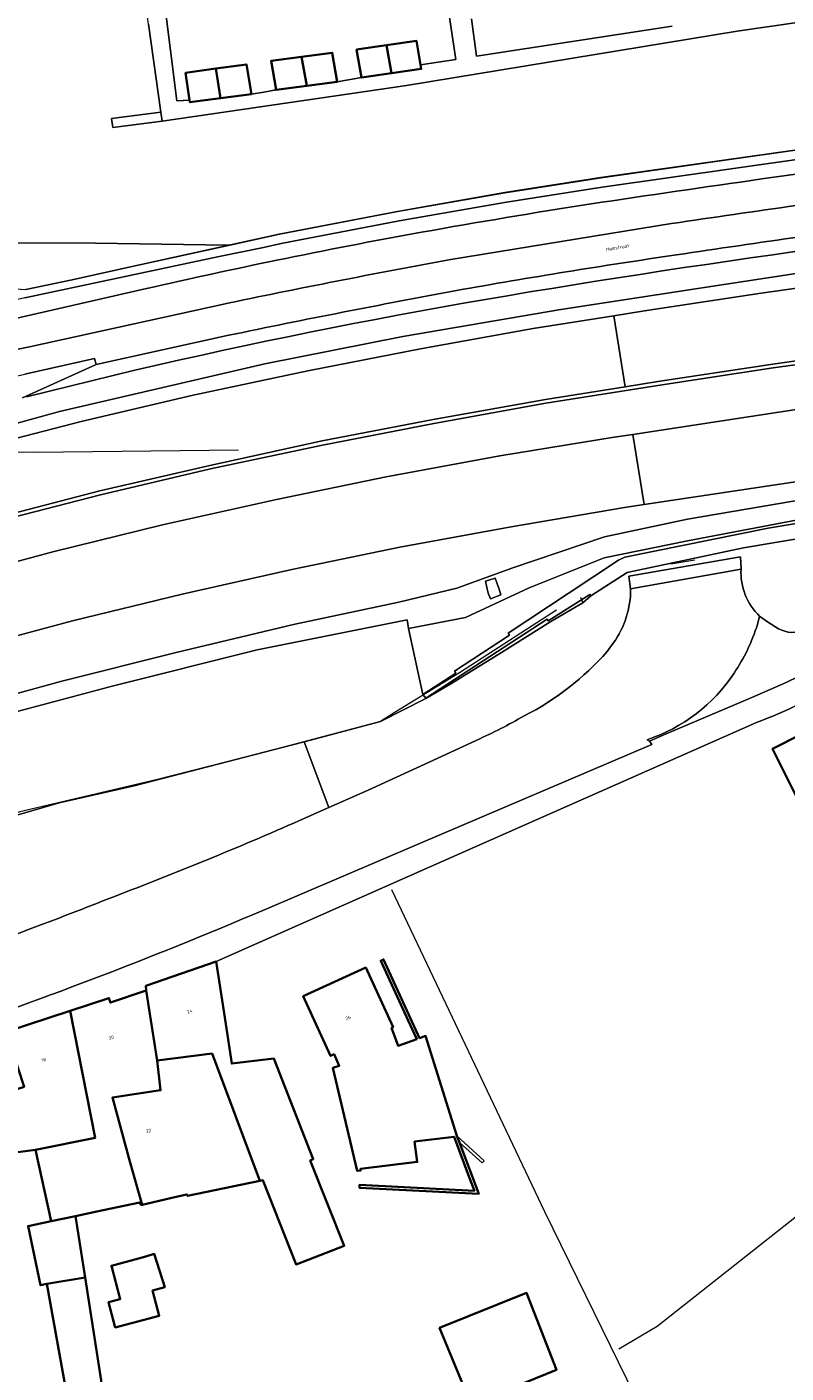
# Model space of a CAD drawing. Header units: metres. Extents: x 197700 to 204338, y 317132 to 325229.
# Tile 105 of 256: x 199684 to 199764, y 317643 to 317784. Entities that reach past the tile are written whole.
import ezdxf
from ezdxf.enums import TextEntityAlignment as Align

# ---------------------------------------------------------------- set-up
doc = ezdxf.new("R2010")
doc.units = ezdxf.units.M
doc.linetypes.add('IE-TERREINAFSCHEIDING', pattern=[10, 8, -2])
for name, color, linetype, lineweight in [('B-WE-FV-GELEIDING_WILDRASTER-G', 80, 'Continuous', 18), ('B-WE-GK-BESCHOEIING_DAMWAND-G', 130, 'GK-BESCHOEIING', 18), ('B-WE-GR-BEPLANTING_CULTUUR_BOSPLANTSOEN-GV', 90, 'Continuous', 18), ('B-WE-GR-GRAS-GV', 60, 'Continuous', 13), ('B-WE-IE-TERREINAFSCHEIDING-G', 210, 'IE-TERREINAFSCHEIDING', 18), ('B-WE-IE-TERREINAFSCHEIDING_KUNSTMATIG_HEKWERK-G', 20, 'IE-TERREINAFSCHEIDING-KUNSTMATIG', 18), ('B-WE-IE-TERREINAFSCHEIDING_KUNSTMATIG_MUUR-G', 90, 'IE-TERREINAFSCHEIDING-KUNSTMATIG-DICHT', 18), ('B-WE-IE-TERREINAFSCHEIDING_KUNSTMATIG_MUUR-GV', 90, 'Continuous', 18), ('B-WE-KW-KUNSTWERK_GELUIDSWERING_SCHERM-G', 170, 'Continuous', 18), ('B-WE-OG-BEBOUWING-GV', 7, 'Continuous', 35), ('B-WE-OG-BEBOUWING-T18', 10, 'Continuous', 18), ('B-WE-OG-TERREIN_CULTUURSCHEIDING-GV', 7, 'Continuous', 18), ('B-WE-OG-TERREIN_ERF-GV', 7, 'Continuous', 18), ('B-WE-OG-TOPOGRAFIE-T18', 10, 'Continuous', 18), ('B-WE-OG-WATER_GREPPEL-GV', 160, 'Continuous', 18), ('B-WE-VH-ONVERHARD-GV', 252, 'Continuous', 18), ('B-WE-VH-VERHARDING_ASFALT-GV', 252, 'Continuous', 18), ('B-WE-VH-VERHARDING_BETONSTRAATSTEEN-GV', 252, 'Continuous', 18), ('B-WE-VH-VERHARDING_TEGEL-GV', 252, 'Continuous', 18), ('B-WE-VW-MARKERING_PICTOGRAM-G', 7, 'Continuous', 18)]:
    doc.layers.add(name, color=color, linetype=linetype, lineweight=lineweight)
doc.styles.add('NLCS-ISO-M200-T18', font='NLCS-ISO.ttf', dxfattribs={"height": 0.36})
doc.linetypes.add('GK-BESCHOEIING', pattern='A,30,-5,[1,NLCS.SHX,S=1,R=0,X=0,Y=0],-5', length=40)
doc.linetypes.add('IE-TERREINAFSCHEIDING-KUNSTMATIG', pattern='A,4,[82,NLCS.SHX,S=0.75,R=90,X=0,Y=0],4,-2', length=10)
doc.linetypes.add('IE-TERREINAFSCHEIDING-KUNSTMATIG-DICHT', pattern='A,8,-1,[82,NLCS.SHX,S=0.75,R=90,X=0,Y=0],-1', length=10)

msp = doc.modelspace()

# ---------------------------------------------------------------- linework, layer by layer
at = {"layer": 'B-WE-FV-GELEIDING_WILDRASTER-G'}
msp.add_lwpolyline([(199739.69, 317722.792), (199737.156, 317721.158), (199729.539, 317716.257), (199722.714, 317712.045), (199721.279, 317711.159), (199709.055, 317707.895), (199697.818, 317705.046), (199683.525, 317701.71), (199669.333, 317696.959), (199646.726, 317688.561), (199632.899, 317683.118), (199616.735, 317676.475), (199607.627, 317674.328), (199601.423, 317671.89), (199586.616, 317664.633), (199571.055, 317657.413), (199555.525, 317648.974)], dxfattribs=at)
at = {"layer": 'B-WE-GK-BESCHOEIING_DAMWAND-G'}
for points in [[(199747.107, 317726.737), (199759.262, 317729.315), (199773.787, 317731.779), (199788.151, 317734.246)], [(199773.459, 317733.31), (199761.861, 317731.379)], [(199761.861, 317731.379), (199746.873, 317728.338)], [(199746.188, 317728.039), (199740.921, 317724.549)], [(199746.873, 317728.338), (199746.188, 317728.039)], [(199743.304, 317724.285), (199747.107, 317726.737)], [(199740.921, 317724.549), (199734.657, 317720.398)], [(199738.838, 317721.686), (199743.203, 317724.442)], [(199743.203, 317724.442), (199743.304, 317724.285)], [(199726.022, 317713.588), (199738.729, 317721.853)], [(199738.729, 317721.853), (199738.838, 317721.686)], [(199734.794, 317720.188), (199729.024, 317716.431)], [(199734.657, 317720.398), (199734.794, 317720.188)], [(199729.163, 317716.223), (199725.723, 317713.986)], [(199729.024, 317716.431), (199729.163, 317716.223)], [(199725.723, 317713.986), (199726.022, 317713.588)]]:
    msp.add_lwpolyline(points, dxfattribs=at)
at = {"layer": 'B-WE-GR-BEPLANTING_CULTUUR_BOSPLANTSOEN-GV'}
msp.add_lwpolyline([(199645.448, 317759.741), (199674.438, 317756.934), (199684.161, 317756.348), (199688.845, 317757.342), (199695.92, 317758.893), (199705.505, 317760.995), (199705.285, 317760.998), (199691.475, 317761.189), (199674.953, 317761.272), (199667.15, 317761.924), (199644.65, 317763.805)], dxfattribs=at)
at = {"layer": 'B-WE-GR-GRAS-GV'}
msp.add_lwpolyline([(199683.835, 317745.021), (199691.528, 317748.504), (199691.349, 317749.134), (199684.054, 317747.493)], dxfattribs=at)
at = {"layer": 'B-WE-IE-TERREINAFSCHEIDING-G'}
msp.add_lwpolyline([(199742.219, 317724.168), (199742.451, 317723.556), (199739.097, 317721.617), (199733.951, 317718.362), (199728.651, 317715.099), (199726.024, 317713.547), (199721.279, 317711.159)], dxfattribs=at)
at = {"layer": 'B-WE-IE-TERREINAFSCHEIDING_KUNSTMATIG_HEKWERK-G'}
for points in [[(199719.284, 317778.511), (199716.764, 317778.078)], [(199744.338, 317768.085), (199767.136, 317771.326)], [(199734.302, 317766.519), (199744.338, 317768.085)], [(199723.057, 317764.555), (199734.302, 317766.519)], [(199710.691, 317762.183), (199723.057, 317764.555)], [(199695.909, 317758.942), (199705.285, 317760.998)], [(199705.285, 317760.998), (199710.691, 317762.183)], [(199688.845, 317757.342), (199695.909, 317758.942)], [(199754.198, 317728.031), (199751.674, 317727.623)], [(199721.279, 317711.159), (199713.297, 317709.023)], [(199713.297, 317709.023), (199710.045, 317708.184)], [(199710.045, 317708.184), (199695.513, 317704.438), (199687.657, 317702.632), (199677.929, 317699.83), (199669.215, 317697.051), (199647.053, 317688.848)], [(199722.447, 317693.564), (199738.458, 317659.895), (199748.754, 317638.887), (199760.226, 317616.699)], [(199784.757, 317678.073), (199781.209, 317672.322), (199750.244, 317647.847), (199746.242, 317645.493)]]:
    msp.add_lwpolyline(points, dxfattribs=at)
at = {"layer": 'B-WE-IE-TERREINAFSCHEIDING_KUNSTMATIG_MUUR-G'}
msp.add_lwpolyline([(199729.281, 317667.804), (199732.154, 317665.196), (199731.928, 317664.969), (199729.544, 317667.106)], dxfattribs=at)
at = {"layer": 'B-WE-IE-TERREINAFSCHEIDING_KUNSTMATIG_MUUR-GV'}
for points in [[(199684.052, 317755.467), (199704.419, 317759.792), (199709.029, 317760.744), (199710.889, 317761.152), (199723.237, 317763.52), (199734.465, 317765.482), (199744.485, 317767.046), (199772.957, 317771.092)], [(199767.144, 317771.276), (199744.345, 317768.036), (199734.311, 317766.47), (199723.065, 317764.505), (199710.7, 317762.134), (199705.505, 317760.995), (199695.92, 317758.893), (199688.845, 317757.342), (199684.161, 317756.348)]]:
    msp.add_lwpolyline(points, dxfattribs=at)
msp.add_lwpolyline([(199743.203, 317724.442), (199743.304, 317724.285), (199747.107, 317726.737), (199759.262, 317729.315), (199773.787, 317731.779), (199788.151, 317734.246), (199797.523, 317735.873), (199808.352, 317736.183), (199815.629, 317736.493), (199815.595, 317738.097), (199797.27, 317737.448), (199773.459, 317733.31), (199761.861, 317731.379), (199746.873, 317728.338), (199746.188, 317728.039), (199740.921, 317724.549), (199734.657, 317720.398), (199734.794, 317720.188), (199729.024, 317716.431), (199729.163, 317716.223), (199725.723, 317713.986), (199726.022, 317713.588), (199738.729, 317721.853), (199738.838, 317721.686)], close=True, dxfattribs=at)
at = {"layer": 'B-WE-KW-KUNSTWERK_GELUIDSWERING_SCHERM-G'}
msp.add_lwpolyline([(199684.227, 317745.123), (199686.498, 317745.685), (199688.77, 317746.248), (199691.041, 317746.811), (199693.314, 317747.364), (199695.592, 317747.901), (199697.872, 317748.427), (199700.153, 317748.946), (199702.436, 317749.458), (199704.722, 317749.956), (199707.009, 317750.452), (199709.299, 317750.933), (199711.589, 317751.411), (199713.882, 317751.876), (199716.177, 317752.335), (199718.473, 317752.784), (199720.771, 317753.224), (199723.071, 317753.657), (199725.372, 317754.08), (199727.674, 317754.498), (199729.979, 317754.904), (199732.283, 317755.308), (199734.59, 317755.7), (199736.897, 317756.091), (199739.206, 317756.468), (199741.515, 317756.846), (199743.826, 317757.212), (199746.138, 317757.577), (199748.45, 317757.934), (199750.763, 317758.288), (199753.077, 317758.637), (199755.391, 317758.98), (199757.707, 317759.317), (199760.022, 317759.655), (199762.338, 317759.988), (199764.655, 317760.314)], dxfattribs=at)
at = {"layer": 'B-WE-OG-BEBOUWING-GV'}
for points in [[(199722.422, 317778.965), (199725.56, 317779.419), (199725.487, 317779.846), (199725.065, 317782.351), (199721.927, 317781.897)], [(199713.564, 317777.652), (199713.031, 317780.696), (199709.831, 317780.269), (199710.364, 317777.225)], [(199713.564, 317777.652), (199716.764, 317778.078), (199716.231, 317781.122), (199713.031, 317780.696)], [(199722.422, 317778.965), (199721.927, 317781.897), (199718.789, 317781.443), (199719.284, 317778.511)], [(199704.064, 317779.457), (199700.883, 317779.015), (199701.303, 317776.158), (199701.336, 317775.934), (199704.553, 317776.365)], [(199704.064, 317779.457), (199704.553, 317776.365), (199707.77, 317776.796), (199707.246, 317779.9)], [(199777.225, 317715.821), (199762.304, 317708.287), (199764.557, 317703.824), (199772.43, 317688.798), (199793.671, 317672.599), (199790.38, 317668.462), (199801.722, 317659.938), (199805.008, 317664.328), (199818.308, 317683.728), (199805.919, 317693.267), (199797.746, 317681.489), (199778.02, 317696.423), (199773.982, 317703.921), (199781.194, 317707.598)], [(199697.899, 317675.696), (199703.663, 317676.412), (199708.653, 317663.098), (199708.986, 317663.168), (199712.445, 317654.366), (199717.481, 317656.292), (199713.938, 317665.22), (199714.257, 317665.379), (199710.135, 317675.883), (199705.723, 317675.371), (199704.851, 317681.098), (199704.098, 317686.041), (199696.722, 317683.495), (199696.751, 317683.001)], [(199729.544, 317667.106), (199729.281, 317667.804), (199725.997, 317678.255), (199725.383, 317678.029), (199721.607, 317686.265), (199721.316, 317686.132), (199724.181, 317679.883), (199725.078, 317677.927), (199723.123, 317677.232), (199722.454, 317679.091), (199722.608, 317679.162), (199719.743, 317685.411), (199713.197, 317682.411), (199716.055, 317676.174), (199716.427, 317676.345), (199716.977, 317675.145), (199716.305, 317674.912), (199718.857, 317664.137), (199719.204, 317664.18), (199719.183, 317664.348), (199725.14, 317665.073), (199724.85, 317667.204), (199728.986, 317667.707), (199730.57, 317663.501), (199731.111, 317662.063), (199719.102, 317662.691), (199719.086, 317662.382), (199731.568, 317661.729)], [(199696.751, 317683.001), (199693.012, 317681.745), (199692.855, 317682.22), (199688.804, 317680.884), (199691.419, 317667.591), (199685.178, 317666.331), (199686.834, 317658.882), (199689.365, 317659.417), (199691.602, 317659.891), (199695.248, 317660.662), (199696.106, 317660.844), (199696.22, 317660.58), (199696.337, 317660.607), (199695.068, 317665.133), (199693.233, 317671.813), (199698.271, 317672.586), (199697.899, 317675.696)], [(199688.804, 317680.884), (199682.102, 317678.675), (199683.99, 317672.948), (199680.929, 317671.964), (199682.219, 317667.133), (199682.518, 317666.011), (199685.178, 317666.331), (199691.419, 317667.591)], [(199697.899, 317675.696), (199698.271, 317672.586), (199693.233, 317671.813), (199695.068, 317665.133), (199696.337, 317660.607), (199699.902, 317661.428), (199701.021, 317661.685), (199701.101, 317661.522), (199708.653, 317663.098), (199703.663, 317676.412)], [(199689.365, 317659.417), (199686.834, 317658.882), (199684.401, 317658.367), (199685.712, 317652.173), (199686.369, 317652.312), (199690.367, 317652.998)], [(199696.738, 317655.187), (199693.118, 317654.22), (199694.052, 317650.728), (199692.828, 317650.401), (199693.533, 317647.764), (199698.13, 317648.993), (199697.425, 317651.629), (199698.708, 317651.972), (199697.606, 317655.461)], [(199686.369, 317652.312), (199688.767, 317638.978), (199692.472, 317639.52), (199690.367, 317652.998)], [(199727.476, 317647.708), (199730.778, 317639.698), (199739.704, 317643.313), (199736.579, 317651.369)]]:
    msp.add_lwpolyline(points, close=True, dxfattribs=at)
at = {"layer": 'B-WE-OG-TERREIN_CULTUURSCHEIDING-GV'}
for points in [[(199765.145, 317784.324), (199758.598, 317783.388), (199723.993, 317777.686), (199718.296, 317776.851), (199698.446, 317773.943), (199693.261, 317773.295), (199693.141, 317774.255), (199698.311, 317774.901), (199697.012, 317784.108), (199696.229, 317789.572), (199694.566, 317789.359), (199664.421, 317785.507), (199666.096, 317771.033), (199666.853, 317764.491), (199667.15, 317761.924), (199674.953, 317761.272), (199691.475, 317761.189), (199705.285, 317760.998), (199705.505, 317760.995), (199710.7, 317762.134), (199723.065, 317764.505), (199734.311, 317766.47), (199744.345, 317768.036), (199767.144, 317771.276)], [(199803.143, 317734.534), (199817.477, 317735.576), (199817.477, 317736.247), (199815.629, 317736.493), (199808.352, 317736.183), (199797.523, 317735.873), (199788.151, 317734.246), (199773.787, 317731.779), (199759.262, 317729.315), (199747.107, 317726.737), (199743.304, 317724.285), (199742.451, 317723.556), (199739.097, 317721.617), (199733.951, 317718.362), (199728.651, 317715.099), (199726.024, 317713.547), (199721.279, 317711.159), (199713.297, 317709.023), (199715.864, 317702.147), (199719.984, 317703.978), (199727.213, 317707.288), (199731.384, 317709.211)], [(199747.459, 317725.036), (199747.274, 317726.345), (199758.955, 317728.397), (199759.018, 317727.098)], [(199760.969, 317722.167), (199761.805, 317721.581), (199762.551, 317721.106), (199762.953, 317720.856)], [(199745.021, 317718.488), (199745.654, 317719.36)]]:
    msp.add_lwpolyline(points, dxfattribs=at)
for points in [[(199759.018, 317727.098, 0.217071), (199760.969, 317722.167)], [(199745.654, 317719.36, 0.1589905), (199747.459, 317725.036)], [(199762.953, 317720.856, 0.2310643), (199765.679, 317720.74)], [(199736.313, 317711.732, 0.0953498), (199745.021, 317718.488)], [(199731.384, 317709.211, 0.0233463), (199736.313, 317711.732)]]:
    msp.add_lwpolyline(points, format="xyb", dxfattribs=at)
at = {"layer": 'B-WE-OG-TERREIN_ERF-GV'}
for points in [[(199698.629, 317786.615), (199699.957, 317776.073), (199701.303, 317776.158), (199700.883, 317779.015), (199704.064, 317779.457), (199707.246, 317779.9), (199707.77, 317776.796), (199709.069, 317776.987), (199710.364, 317777.225), (199709.831, 317780.269), (199713.031, 317780.696), (199716.231, 317781.122), (199716.764, 317778.078), (199719.284, 317778.511), (199718.789, 317781.443), (199721.927, 317781.897), (199725.065, 317782.351), (199725.487, 317779.846), (199729.185, 317780.417), (199726.696, 317796.934)], [(199730.811, 317784.662), (199731.329, 317780.747), (199751.815, 317783.905)], [(199764.557, 317703.824), (199762.304, 317708.287), (199777.225, 317715.821), (199777.789, 317716.106), (199775.878, 317719.94), (199769.431, 317715.288)], [(199760.635, 317711.053), (199726.309, 317695.867), (199704.098, 317686.041), (199704.851, 317681.098), (199705.723, 317675.371), (199710.135, 317675.883), (199714.257, 317665.379), (199713.938, 317665.22), (199717.481, 317656.292), (199712.445, 317654.366), (199708.986, 317663.168), (199708.653, 317663.098), (199701.101, 317661.522), (199701.021, 317661.685), (199699.902, 317661.428), (199696.337, 317660.607), (199696.22, 317660.58), (199696.106, 317660.844), (199695.248, 317660.662), (199691.602, 317659.891), (199689.365, 317659.417), (199690.367, 317652.998), (199692.472, 317639.52)], [(199712.806, 317700.788), (199715.864, 317702.147), (199713.297, 317709.023), (199710.045, 317708.184), (199695.513, 317704.438), (199687.657, 317702.632), (199677.929, 317699.83), (199669.215, 317697.051), (199647.053, 317688.848), (199651.068, 317678.391), (199659.165, 317680.881), (199666.916, 317683.265)], [(199688.767, 317638.978), (199686.369, 317652.312), (199685.712, 317652.173), (199684.401, 317658.367), (199686.834, 317658.882), (199685.178, 317666.331), (199682.518, 317666.011), (199682.219, 317667.133), (199680.929, 317671.964), (199683.99, 317672.948), (199682.102, 317678.675), (199671.014, 317675.011), (199662.151, 317672.25), (199657.13, 317670.686), (199638.956, 317665.833), (199633.485, 317664.29), (199593.646, 317654.374)]]:
    msp.add_lwpolyline(points, dxfattribs=at)
for points in [[(199769.431, 317715.288, -0.0435246), (199760.635, 317711.053)], [(199693.362, 317692.823, 0.0122775), (199712.806, 317700.788)], [(199675.241, 317686.014, 0.0082046), (199693.362, 317692.823)]]:
    msp.add_lwpolyline(points, format="xyb", dxfattribs=at)
for points in [[(199729.281, 317667.804), (199729.544, 317667.106), (199731.568, 317661.729), (199719.086, 317662.382), (199719.102, 317662.691), (199731.111, 317662.063), (199730.57, 317663.501), (199728.986, 317667.707), (199724.85, 317667.204), (199725.14, 317665.073), (199719.183, 317664.348), (199719.204, 317664.18), (199718.857, 317664.137), (199716.305, 317674.912), (199716.977, 317675.145), (199716.427, 317676.345), (199716.055, 317676.174), (199713.197, 317682.411), (199719.743, 317685.411), (199722.608, 317679.162), (199722.454, 317679.091), (199723.123, 317677.232), (199725.078, 317677.927), (199724.181, 317679.883), (199721.316, 317686.132), (199721.607, 317686.265), (199725.383, 317678.029), (199725.997, 317678.255)], [(199693.118, 317654.22), (199696.738, 317655.187), (199697.606, 317655.461), (199698.708, 317651.972), (199697.425, 317651.629), (199698.13, 317648.993), (199693.533, 317647.764), (199692.828, 317650.401), (199694.052, 317650.728)], [(199727.476, 317647.708), (199736.579, 317651.369), (199739.704, 317643.313), (199730.778, 317639.698)]]:
    msp.add_lwpolyline(points, close=True, dxfattribs=at)
at = {"layer": 'B-WE-OG-WATER_GREPPEL-GV'}
for points in [[(199772.268, 317735.531), (199753.417, 317732.325), (199744.724, 317730.475), (199735.122, 317727.239), (199729.259, 317725.118), (199723.191, 317723.654), (199712.172, 317721.294), (199699.887, 317718.386), (199687.944, 317715.374), (199677.994, 317712.654), (199664.022, 317708.836), (199651.099, 317704.889), (199640.703, 317701.211), (199629.425, 317696.883), (199617.296, 317692.261), (199607.422, 317688.387), (199597.438, 317684.55), (199585.171, 317678.737), (199574.456, 317673.514), (199564.418, 317668.208)], [(199681.15, 317711.63), (199693.21, 317714.852), (199708.37, 317718.665), (199724.074, 317721.801), (199724.208, 317720.871), (199730.178, 317722.034), (199736.852, 317725.156), (199744.692, 317728.268), (199753.426, 317730.054), (199772.66, 317733.731)]]:
    msp.add_lwpolyline(points, dxfattribs=at)
msp.add_lwpolyline([(199732.803, 317724.005), (199732.544, 317724.573), (199732.368, 317725.35), (199732.292, 317725.85), (199733.305, 317726.158), (199733.474, 317725.656), (199733.719, 317725.005), (199733.898, 317724.397)], close=True, dxfattribs=at)
at = {"layer": 'B-WE-VH-ONVERHARD-GV'}
for points in [[(199778.289, 317763.613, 0.0056044), (199752.249, 317759.965)], [(199752.249, 317759.965, 0.0081695), (199729.245, 317756.241)], [(199729.245, 317756.241, 0.0056971), (199705.397, 317751.557)]]:
    msp.add_lwpolyline(points, format="xyb", dxfattribs=at)
for points in [[(199684.227, 317745.123), (199686.498, 317745.685), (199688.77, 317746.248), (199691.041, 317746.811), (199693.314, 317747.364), (199695.592, 317747.901), (199697.872, 317748.427), (199700.153, 317748.946), (199702.436, 317749.458), (199704.722, 317749.956), (199707.009, 317750.452), (199709.299, 317750.933), (199711.589, 317751.411), (199713.882, 317751.876), (199716.177, 317752.335), (199718.473, 317752.784), (199720.771, 317753.224), (199723.071, 317753.657), (199725.372, 317754.08), (199727.674, 317754.498), (199729.979, 317754.904), (199732.283, 317755.308), (199734.59, 317755.7), (199736.897, 317756.091), (199739.206, 317756.468), (199741.515, 317756.846), (199743.826, 317757.212), (199746.138, 317757.577), (199748.45, 317757.934), (199750.763, 317758.288), (199753.077, 317758.637), (199755.391, 317758.98), (199757.707, 317759.317), (199760.022, 317759.655), (199762.338, 317759.988), (199764.655, 317760.314)], [(199764.655, 317760.314), (199762.338, 317759.988), (199760.022, 317759.655), (199757.707, 317759.317), (199755.391, 317758.98), (199753.077, 317758.637), (199750.763, 317758.288), (199748.45, 317757.934), (199746.138, 317757.577), (199743.826, 317757.212), (199741.515, 317756.846), (199739.206, 317756.468), (199736.897, 317756.091), (199734.59, 317755.7), (199732.283, 317755.308), (199729.979, 317754.904), (199727.674, 317754.498), (199725.372, 317754.08), (199723.071, 317753.657), (199720.771, 317753.224), (199718.473, 317752.784), (199716.177, 317752.335), (199713.882, 317751.876), (199711.589, 317751.411), (199709.299, 317750.933), (199707.009, 317750.452), (199704.722, 317749.956), (199702.436, 317749.458), (199700.153, 317748.946), (199697.872, 317748.427), (199695.592, 317747.901), (199693.314, 317747.364), (199691.041, 317746.811), (199688.77, 317746.248), (199686.498, 317745.685), (199684.227, 317745.123)], [(199560.721, 317702.614), (199573.919, 317709.067), (199585.175, 317714.244), (199598.541, 317720.048), (199598.17, 317720.773), (199604.015, 317723.049), (199607.498, 317724.105), (199608.671, 317724.023), (199609.078, 317724.133), (199620.987, 317725.797), (199632.222, 317727.111), (199633.987, 317727.571), (199651.571, 317733.265), (199669.19, 317738.485), (199669.19, 317738.5), (199687.696, 317743.586), (199709.197, 317748.588), (199723.635, 317751.44), (199740.17, 317754.246), (199754.948, 317756.514), (199768.655, 317758.619)], [(199768.655, 317758.619), (199754.948, 317756.514), (199740.17, 317754.246), (199723.635, 317751.44), (199709.197, 317748.588), (199687.696, 317743.586), (199669.19, 317738.5), (199669.19, 317738.485), (199651.571, 317733.265), (199633.987, 317727.571), (199632.222, 317727.111), (199620.987, 317725.797), (199609.078, 317724.133), (199608.671, 317724.023), (199609.05, 317722.884), (199608.885, 317721.664), (199597.992, 317717.747), (199586.186, 317712.547), (199574.624, 317707.426), (199561.739, 317700.566)], [(199565.313, 317696.844), (199576.494, 317702.244), (199587.333, 317707.197), (199598.459, 317712.095), (199609.584, 317716.668), (199620.992, 317721.098), (199631.947, 317725.138), (199643.629, 317729.091), (199646.997, 317730.185), (199654.905, 317732.753), (199666.681, 317736.272), (199678.21, 317739.494), (199689.972, 317742.557), (199701.673, 317745.288), (199713.695, 317747.839), (199725.456, 317750.15), (199737.26, 317752.253), (199745.693, 317753.601), (199748.915, 317754.116), (199761.122, 317755.982), (199773.016, 317757.648)], [(199705.397, 317751.557), (199691.528, 317748.504), (199683.835, 317745.021)], [(199774.13, 317749.764), (199762.384, 317748.166), (199750.316, 317746.32), (199738.598, 317744.455), (199726.857, 317742.345), (199715.232, 317740.072), (199703.502, 317737.593), (199691.984, 317734.866), (199680.445, 317731.896), (199668.882, 317728.661), (199657.424, 317725.217), (199646.288, 317721.669), (199634.749, 317717.678), (199623.622, 317713.651), (199612.548, 317709.32), (199601.58, 317704.8), (199590.705, 317700.063), (199579.833, 317695.092), (199568.984, 317689.862)], [(199564.025, 317682.227), (199574.67, 317687.533), (199585.554, 317692.666), (199596.453, 317697.621), (199607.932, 317702.483), (199618.848, 317706.903), (199629.793, 317711.03), (199641.081, 317715.063), (199650.861, 317718.339), (199652.518, 317718.894), (199663.947, 317722.436), (199675.461, 317725.807), (199686.991, 317728.899), (199698.461, 317731.715), (199710.407, 317734.392), (199721.879, 317736.755), (199733.783, 317738.963), (199745.759, 317740.9), (199747.696, 317741.196), (199769.356, 317744.506)], [(199770.285, 317737.061), (199748.881, 317733.852), (199746.813, 317733.542), (199734.972, 317731.536), (199723.326, 317729.394), (199712.013, 317727.041), (199700.528, 317724.459), (199689.035, 317721.684), (199677.455, 317718.571), (199665.94, 317715.242), (199654.854, 317711.754), (199653.19, 317711.202), (199643.496, 317707.984), (199632.517, 317704.063), (199621.471, 317699.88), (199610.612, 317695.506), (199599.474, 317690.708), (199588.811, 317685.939), (199577.92, 317680.782), (199567.54, 317675.566)], [(199564.418, 317668.208), (199574.456, 317673.514), (199585.171, 317678.737), (199597.438, 317684.55), (199607.422, 317688.387), (199617.296, 317692.261), (199629.425, 317696.883), (199640.703, 317701.211), (199651.099, 317704.889), (199664.022, 317708.836), (199677.994, 317712.654), (199687.944, 317715.374), (199699.887, 317718.386), (199712.172, 317721.294), (199723.191, 317723.654), (199729.259, 317725.118), (199735.122, 317727.239), (199744.724, 317730.475), (199753.417, 317732.325), (199772.268, 317735.531)], [(199772.66, 317733.731), (199753.426, 317730.054), (199744.692, 317728.268), (199736.852, 317725.156), (199730.178, 317722.034), (199724.208, 317720.871), (199725.723, 317713.986), (199729.163, 317716.223), (199729.024, 317716.431), (199734.794, 317720.188), (199734.657, 317720.398), (199740.921, 317724.549), (199746.188, 317728.039), (199746.873, 317728.338), (199761.861, 317731.379), (199773.459, 317733.31)], [(199677.929, 317699.83), (199687.657, 317702.632), (199695.513, 317704.438), (199710.045, 317708.184), (199713.297, 317709.023), (199721.279, 317711.159), (199726.024, 317713.547), (199728.651, 317715.099), (199733.951, 317718.362), (199739.097, 317721.617), (199742.451, 317723.556), (199743.304, 317724.285), (199743.203, 317724.442), (199738.838, 317721.686), (199738.729, 317721.853), (199726.022, 317713.588), (199725.723, 317713.986), (199724.208, 317720.871), (199724.074, 317721.801), (199708.37, 317718.665), (199693.21, 317714.852), (199681.15, 317711.63)]]:
    msp.add_lwpolyline(points, dxfattribs=at)
at = {"layer": 'B-WE-VH-VERHARDING_ASFALT-GV'}
for points in [[(199798.857, 317773.163), (199779.019, 317770.389), (199770.104, 317769.149), (199761.189, 317767.914)], [(199728.644, 317759.496), (199751.753, 317763.238)], [(199751.753, 317763.238), (199728.644, 317759.496)], [(199696.799, 317756.45), (199686.449, 317754.078), (199678.624, 317752.314), (199676.67, 317751.908), (199674.714, 317751.525), (199672.744, 317751.174), (199670.765, 317750.849), (199668.753, 317750.555), (199659.507, 317749.168), (199653.316, 317748.325), (199645.51, 317747.489), (199639.929, 317746.973)], [(199651.784, 317743.611), (199684.569, 317750.355), (199704.722, 317754.797)], [(199704.722, 317754.797), (199684.569, 317750.355), (199651.784, 317743.611)], [(199640.654, 317737.916), (199670.424, 317744.48), (199678.229, 317746.197), (199684.054, 317747.493), (199691.349, 317749.134), (199691.528, 317748.504), (199705.397, 317751.557)], [(199774.081, 317750.199), (199762.355, 317748.546), (199750.3, 317746.723), (199746.891, 317746.18), (199738.563, 317744.852), (199726.801, 317742.743), (199715.177, 317740.516), (199703.418, 317737.949), (199691.923, 317735.274), (199680.351, 317732.286), (199668.764, 317729.087), (199657.283, 317725.616), (199649.324, 317723.053), (199646.18, 317722.041), (199634.624, 317718.042), (199623.504, 317714.032), (199612.42, 317709.705), (199601.433, 317705.186), (199590.541, 317700.415), (199579.667, 317695.49), (199568.805, 317690.232)], [(199568.984, 317689.862), (199579.833, 317695.092), (199590.705, 317700.063), (199601.58, 317704.8), (199612.548, 317709.32), (199623.622, 317713.651), (199634.749, 317717.678), (199646.288, 317721.669), (199657.424, 317725.217), (199668.882, 317728.661), (199680.445, 317731.896), (199691.984, 317734.866), (199703.502, 317737.593), (199715.232, 317740.072), (199726.857, 317742.345), (199738.598, 317744.455), (199750.316, 317746.32), (199762.384, 317748.166), (199774.13, 317749.764)], [(199759.018, 317727.098), (199747.459, 317725.036)], [(199760.729, 317721.295), (199760.969, 317722.167)], [(199745.654, 317719.36), (199745.021, 317718.488)], [(199708.984, 317691.397), (199725.295, 317698.348), (199749.682, 317708.741), (199749.457, 317709.099), (199749.192, 317709.254)], [(199731.384, 317709.211), (199727.213, 317707.288), (199719.984, 317703.978), (199715.864, 317702.147), (199712.806, 317700.788)]]:
    msp.add_lwpolyline(points, dxfattribs=at)
for points in [[(199761.189, 317767.914, 0.0016769), (199743.331, 317765.31)], [(199751.753, 317763.238, -0.0055885), (199777.867, 317766.896)], [(199777.867, 317766.896, 0.0055885), (199751.753, 317763.238)], [(199743.331, 317765.31, 0.0052452), (199725.587, 317762.341)], [(199725.587, 317762.341, 0.0057616), (199710.449, 317759.414)], [(199752.249, 317759.965, -0.0056044), (199778.289, 317763.613)], [(199729.245, 317756.241, -0.0081695), (199752.249, 317759.965)], [(199710.449, 317759.414, 0.0054202), (199696.799, 317756.45)], [(199704.722, 317754.797, -0.0057197), (199728.644, 317759.496)], [(199728.644, 317759.496, 0.0057197), (199704.722, 317754.797)], [(199705.397, 317751.557, -0.0056971), (199729.245, 317756.241)], [(199760.969, 317722.167, -0.217071), (199759.018, 317727.098)], [(199747.459, 317725.036, -0.1589905), (199745.654, 317719.36)], [(199758.293, 317716.223, 0.0745616), (199760.729, 317721.295)], [(199745.021, 317718.488, -0.0953498), (199736.313, 317711.732)], [(199749.192, 317709.254, 0.1688532), (199758.293, 317716.223)], [(199736.313, 317711.732, -0.0233463), (199731.384, 317709.211)], [(199712.806, 317700.788, -0.0122775), (199693.362, 317692.823)], [(199693.362, 317692.823, -0.0082046), (199675.241, 317686.014)], [(199673.2, 317677.745, 0.0190943), (199708.984, 317691.397)]]:
    msp.add_lwpolyline(points, format="xyb", dxfattribs=at)
for points in [[(199745.693, 317753.601), (199746.891, 317746.18), (199750.3, 317746.723), (199762.355, 317748.546), (199774.081, 317750.199), (199785.85, 317751.824), (199809.85, 317755.148), (199817.946, 317756.303), (199821.873, 317756.863), (199833.547, 317758.622), (199845.501, 317760.492), (199845.833, 317760.549), (199844.523, 317767.951), (199844.176, 317767.892), (199832.682, 317766.068), (199820.92, 317764.359), (199818.683, 317764.038), (199808.901, 317762.633), (199784.867, 317759.298), (199773.016, 317757.648), (199761.122, 317755.982), (199748.915, 317754.116)], [(199848.01, 317748.253), (199846.699, 317755.657), (199839.949, 317754.563), (199816.381, 317751.039), (199793.499, 317747.837), (199769.356, 317744.506), (199747.696, 317741.196), (199748.881, 317733.852), (199770.285, 317737.061), (199794.297, 317740.399), (199817.499, 317743.611), (199841.135, 317747.129)], [(199746.891, 317746.18), (199745.693, 317753.601), (199737.26, 317752.253), (199725.456, 317750.15), (199713.695, 317747.839), (199701.673, 317745.288), (199689.972, 317742.557), (199678.21, 317739.494), (199666.681, 317736.272), (199654.905, 317732.753), (199646.997, 317730.185), (199649.324, 317723.053), (199657.283, 317725.616), (199668.764, 317729.087), (199680.351, 317732.286), (199691.923, 317735.274), (199703.418, 317737.949), (199715.177, 317740.516), (199726.801, 317742.743), (199738.563, 317744.852)], [(199748.881, 317733.852), (199747.696, 317741.196), (199745.759, 317740.9), (199733.783, 317738.963), (199721.879, 317736.755), (199710.407, 317734.392), (199698.461, 317731.715), (199686.991, 317728.899), (199675.461, 317725.807), (199663.947, 317722.436), (199652.518, 317718.894), (199650.861, 317718.339), (199653.19, 317711.202), (199654.854, 317711.754), (199665.94, 317715.242), (199677.455, 317718.571), (199689.035, 317721.684), (199700.528, 317724.459), (199712.013, 317727.041), (199723.326, 317729.394), (199734.972, 317731.536), (199746.813, 317733.542)]]:
    msp.add_lwpolyline(points, close=True, dxfattribs=at)
at = {"layer": 'B-WE-VH-VERHARDING_BETONSTRAATSTEEN-GV'}
for points in [[(199747.459, 317725.036), (199759.018, 317727.098), (199758.955, 317728.397), (199747.274, 317726.345)], [(199732.803, 317724.005), (199733.898, 317724.397), (199733.719, 317725.005), (199733.474, 317725.656), (199733.305, 317726.158), (199732.292, 317725.85), (199732.368, 317725.35), (199732.544, 317724.573)]]:
    msp.add_lwpolyline(points, close=True, dxfattribs=at)
for points in [[(199762.953, 317720.856), (199762.551, 317721.106), (199761.805, 317721.581), (199760.969, 317722.167), (199760.729, 317721.295)], [(199749.192, 317709.254), (199749.457, 317709.099), (199751.174, 317709.873), (199760.152, 317713.657), (199763.73, 317715.236), (199769.13, 317717.86)]]:
    msp.add_lwpolyline(points, dxfattribs=at)
for points in [[(199760.729, 317721.295, -0.0745616), (199758.293, 317716.223)], [(199765.679, 317720.74, -0.2310643), (199762.953, 317720.856)], [(199758.293, 317716.223, -0.1688532), (199749.192, 317709.254)]]:
    msp.add_lwpolyline(points, format="xyb", dxfattribs=at)
at = {"layer": 'B-WE-VH-VERHARDING_TEGEL-GV'}
for points in [[(199726.696, 317796.934), (199729.185, 317780.417), (199725.487, 317779.846), (199725.56, 317779.419), (199722.422, 317778.965), (199719.284, 317778.511), (199716.764, 317778.078), (199713.564, 317777.652), (199710.364, 317777.225), (199709.069, 317776.987), (199707.77, 317776.796), (199704.553, 317776.365), (199701.336, 317775.934), (199701.303, 317776.158), (199699.957, 317776.073), (199698.629, 317786.615)], [(199697.012, 317784.108), (199698.311, 317774.901), (199698.446, 317773.943), (199718.296, 317776.851), (199723.993, 317777.686), (199758.598, 317783.388), (199765.145, 317784.324)], [(199751.815, 317783.905), (199731.329, 317780.747), (199730.811, 317784.662)], [(199761.189, 317767.914), (199770.104, 317769.149), (199779.019, 317770.389), (199798.857, 317773.163)], [(199772.957, 317771.092), (199744.485, 317767.046), (199734.465, 317765.482), (199723.237, 317763.52), (199710.889, 317761.152), (199709.029, 317760.744), (199704.419, 317759.792), (199684.052, 317755.467), (199679.71, 317754.501), (199676.619, 317753.838), (199673.438, 317753.231), (199670.746, 317752.811), (199668.537, 317752.467), (199668.57, 317752.176), (199668.753, 317750.555), (199670.765, 317750.849), (199672.744, 317751.174), (199674.714, 317751.525), (199676.67, 317751.908), (199678.624, 317752.314), (199686.449, 317754.078), (199696.799, 317756.45)], [(199769.13, 317717.86), (199763.73, 317715.236), (199760.152, 317713.657), (199751.174, 317709.873), (199749.457, 317709.099), (199749.682, 317708.741), (199725.295, 317698.348), (199708.984, 317691.397)], [(199688.804, 317680.884), (199692.855, 317682.22), (199693.012, 317681.745), (199696.751, 317683.001), (199696.722, 317683.495), (199704.098, 317686.041), (199726.309, 317695.867), (199760.635, 317711.053)], [(199661.567, 317673.939), (199662.151, 317672.25), (199671.014, 317675.011), (199682.102, 317678.675), (199688.804, 317680.884)]]:
    msp.add_lwpolyline(points, dxfattribs=at)
msp.add_lwpolyline([(199698.446, 317773.943), (199698.311, 317774.901), (199693.141, 317774.255), (199693.261, 317773.295)], close=True, dxfattribs=at)
for points in [[(199743.331, 317765.31, -0.0016769), (199761.189, 317767.914)], [(199725.587, 317762.341, -0.0052452), (199743.331, 317765.31)], [(199710.449, 317759.414, -0.0057616), (199725.587, 317762.341)], [(199696.799, 317756.45, -0.0054202), (199710.449, 317759.414)], [(199760.635, 317711.053, 0.0435246), (199769.431, 317715.288)], [(199708.984, 317691.397, -0.0190943), (199673.2, 317677.745)]]:
    msp.add_lwpolyline(points, format="xyb", dxfattribs=at)
at = {"layer": 'B-WE-VW-MARKERING_PICTOGRAM-G'}
msp.add_lwpolyline([(199706.428, 317739.534), (199685.055, 317739.29), (199666.252, 317739.563), (199647.505, 317740.362)], dxfattribs=at)

# ---------------------------------------------------------------- texts
at = {"layer": 'B-WE-OG-BEBOUWING-T18', "style": 'NLCS-ISO-M200-T18'}
for s, rotation, p in [('24', 19, (199701.316, 317680.849)), ('26', 24.6, (199717.891, 317680.162)), ('20', 18.2, (199693.108, 317678.091)), ('18', 18.2, (199686.037, 317675.76)), ('22', 8.7, (199697.022, 317668.347))]:
    msp.add_text(s, height=0.36, rotation=rotation, dxfattribs=at).set_placement(p, align=Align.MIDDLE)
at = {"layer": 'B-WE-OG-TOPOGRAFIE-T18', "style": 'NLCS-ISO-M200-T18'}
msp.add_text('Hamstraat', height=0.36, rotation=9.1, dxfattribs=at).set_placement((199746.091, 317760.746), align=Align.MIDDLE)

doc.saveas('drawing.dxf')
